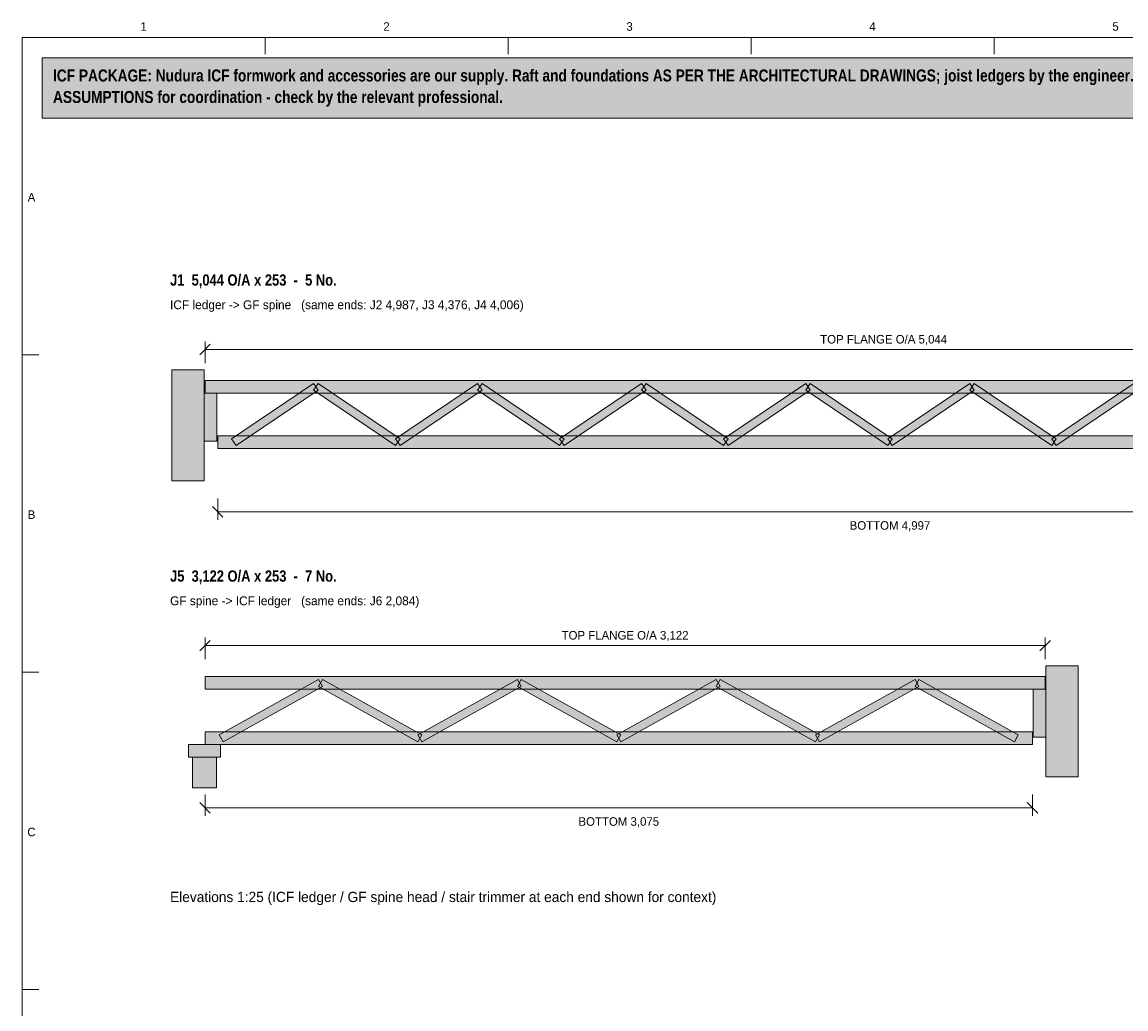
# Model space of a CAD drawing. Header units: millimetres. Extents: x 17 to 413, y 4 to 292.
# Tile 2 of 3: x 20 to 184, y 146 to 292. Entities that reach past the tile are written whole.
import ezdxf
from ezdxf.enums import TextEntityAlignment as Align

# ---------------------------------------------------------------- set-up
doc = ezdxf.new("R2010")
doc.units = ezdxf.units.MM
for name, color, linetype in [('FILL-LIGHT', 7, 'Continuous'), ('FILL-MASONRY_FILL', 7, 'Continuous'), ('FILL-TIMBER', 7, 'Continuous'), ('FILL-WHITE', 7, 'Continuous'), ('LINE-C_595966', 7, 'Continuous'), ('LINE-C_6B451A', 7, 'Continuous'), ('LINE-C_735940', 7, 'Continuous'), ('LINE-C_B27326', 7, 'Continuous'), ('LINE-GREY', 7, 'Continuous'), ('LINE-INK', 7, 'Continuous'), ('LINE-RED', 7, 'Continuous'), ('TEXT-INK', 7, 'Continuous'), ('TEXT-STEEL_GREY', 7, 'Continuous'), ('TEXT-TLS_BLUE', 7, 'Continuous')]:
    doc.layers.add(name, color=color, linetype=linetype)
doc.styles.add('OpenSansCondensed-Bold', font='OpenSansCondensed-Bold.ttf')

msp = doc.modelspace()

# ---------------------------------------------------------------- hatches: boundary and pattern name
at = {"layer": 'FILL-LIGHT', "true_color": 0xdedee0}
h = msp.add_hatch(color=254, dxfattribs=at)
h.dxf.hatch_style = 1
h.paths.add_polyline_path([(47.08, 224.1), (47.08, 240.62), (42.28, 240.62), (42.28, 224.1)])
at = {"layer": 'FILL-LIGHT', "true_color": 0xccd1db}
h = msp.add_hatch(color=254, dxfattribs=at)
h.dxf.hatch_style = 1
h.paths.add_polyline_path([(51.82, 229.34), (51.14, 230.34), (63.34, 238.58), (64.01, 237.58)])
h = msp.add_hatch(color=254, dxfattribs=at)
h.dxf.hatch_style = 1
h.paths.add_polyline_path([(75.53, 229.34), (63.34, 237.58), (64.01, 238.58), (76.2, 230.34)])
h = msp.add_hatch(color=254, dxfattribs=at)
h.dxf.hatch_style = 1
h.paths.add_polyline_path([(76.2, 229.34), (75.53, 230.34), (87.72, 238.58), (88.4, 237.58)])
h = msp.add_hatch(color=254, dxfattribs=at)
h.dxf.hatch_style = 1
h.paths.add_polyline_path([(99.92, 229.34), (87.72, 237.58), (88.4, 238.58), (100.59, 230.34)])
h = msp.add_hatch(color=254, dxfattribs=at)
h.dxf.hatch_style = 1
h.paths.add_polyline_path([(100.59, 229.34), (99.92, 230.34), (112.11, 238.58), (112.78, 237.58)])
h = msp.add_hatch(color=254, dxfattribs=at)
h.dxf.hatch_style = 1
h.paths.add_polyline_path([(124.3, 229.34), (112.11, 237.58), (112.78, 238.58), (124.98, 230.34)])
h = msp.add_hatch(color=254, dxfattribs=at)
h.dxf.hatch_style = 1
h.paths.add_polyline_path([(124.98, 229.34), (124.3, 230.34), (136.5, 238.58), (137.17, 237.58)])
h = msp.add_hatch(color=254, dxfattribs=at)
h.dxf.hatch_style = 1
h.paths.add_polyline_path([(148.69, 229.34), (136.5, 237.58), (137.17, 238.58), (149.36, 230.34)])
h = msp.add_hatch(color=254, dxfattribs=at)
h.dxf.hatch_style = 1
h.paths.add_polyline_path([(149.36, 229.34), (148.69, 230.34), (160.88, 238.58), (161.56, 237.58)])
h = msp.add_hatch(color=254, dxfattribs=at)
h.dxf.hatch_style = 1
h.paths.add_polyline_path([(173.08, 229.34), (160.88, 237.58), (161.56, 238.58), (173.75, 230.34)])
h = msp.add_hatch(color=254, dxfattribs=at)
h.dxf.hatch_style = 1
h.paths.add_polyline_path([(173.75, 229.34), (173.08, 230.34), (185.27, 238.58), (185.94, 237.58)])
at = {"layer": 'FILL-LIGHT', "true_color": 0xdedee0}
h = msp.add_hatch(color=254, dxfattribs=at)
h.dxf.hatch_style = 1
h.paths.add_polyline_path([(177.02, 180.1), (177.02, 196.62), (172.22, 196.62), (172.22, 180.1)])
at = {"layer": 'FILL-LIGHT', "true_color": 0xccd1db}
h = msp.add_hatch(color=254, dxfattribs=at)
h.dxf.hatch_style = 1
h.paths.add_polyline_path([(49.89, 185.32), (49.31, 186.36), (64.08, 194.6), (64.67, 193.56)])
h = msp.add_hatch(color=254, dxfattribs=at)
h.dxf.hatch_style = 1
h.paths.add_polyline_path([(78.86, 185.32), (64.08, 193.56), (64.67, 194.6), (79.45, 186.36)])
h = msp.add_hatch(color=254, dxfattribs=at)
h.dxf.hatch_style = 1
h.paths.add_polyline_path([(79.45, 185.32), (78.86, 186.36), (93.64, 194.6), (94.22, 193.56)])
h = msp.add_hatch(color=254, dxfattribs=at)
h.dxf.hatch_style = 1
h.paths.add_polyline_path([(108.42, 185.32), (93.64, 193.56), (94.22, 194.6), (109, 186.36)])
h = msp.add_hatch(color=254, dxfattribs=at)
h.dxf.hatch_style = 1
h.paths.add_polyline_path([(109, 185.32), (108.42, 186.36), (123.19, 194.6), (123.78, 193.56)])
h = msp.add_hatch(color=254, dxfattribs=at)
h.dxf.hatch_style = 1
h.paths.add_polyline_path([(137.97, 185.32), (123.19, 193.56), (123.78, 194.6), (138.56, 186.36)])
h = msp.add_hatch(color=254, dxfattribs=at)
h.dxf.hatch_style = 1
h.paths.add_polyline_path([(138.56, 185.32), (137.97, 186.36), (152.75, 194.6), (153.33, 193.56)])
h = msp.add_hatch(color=254, dxfattribs=at)
h.dxf.hatch_style = 1
h.paths.add_polyline_path([(167.52, 185.32), (152.75, 193.56), (153.33, 194.6), (168.11, 186.36)])
at = {"layer": 'FILL-MASONRY_FILL', "true_color": 0xf7f0e0}
h = msp.add_hatch(color=7, dxfattribs=at)
h.dxf.hatch_style = 1
h.paths.add_polyline_path([(48.9, 178.5), (48.9, 183.02), (45.34, 183.02), (45.34, 178.5)])
at = {"layer": 'FILL-TIMBER', "true_color": 0xeddbb8}
h = msp.add_hatch(color=254, dxfattribs=at)
h.dxf.hatch_style = 1
h.paths.add_polyline_path([(47.2, 237.14), (47.2, 239.02), (248.98, 239.02), (248.98, 237.14)])
at = {"layer": 'FILL-TIMBER', "true_color": 0xedcc99}
h = msp.add_hatch(color=31, dxfattribs=at)
h.dxf.hatch_style = 1
h.paths.add_polyline_path([(48.96, 230.02), (48.96, 237.14), (47.08, 237.14), (47.08, 230.02)])
at = {"layer": 'FILL-TIMBER', "true_color": 0xeddbb8}
h = msp.add_hatch(color=254, dxfattribs=at)
h.dxf.hatch_style = 1
h.paths.add_polyline_path([(49.08, 228.9), (49.08, 230.78), (248.98, 230.78), (248.98, 228.9)])
h = msp.add_hatch(color=254, dxfattribs=at)
h.dxf.hatch_style = 1
h.paths.add_polyline_path([(47.2, 193.14), (47.2, 195.02), (172.1, 195.02), (172.1, 193.14)])
at = {"layer": 'FILL-TIMBER', "true_color": 0xedcc99}
h = msp.add_hatch(color=31, dxfattribs=at)
h.dxf.hatch_style = 1
h.paths.add_polyline_path([(172.22, 186.02), (172.22, 193.14), (170.34, 193.14), (170.34, 186.02)])
at = {"layer": 'FILL-TIMBER', "true_color": 0xeddbb8}
h = msp.add_hatch(color=254, dxfattribs=at)
h.dxf.hatch_style = 1
h.paths.add_polyline_path([(47.2, 184.9), (47.2, 186.78), (170.22, 186.78), (170.22, 184.9)])
at = {"layer": 'FILL-TIMBER', "true_color": 0xe6dbcc}
h = msp.add_hatch(color=254, dxfattribs=at)
h.dxf.hatch_style = 1
h.paths.add_polyline_path([(49.5, 183.02), (49.5, 184.9), (44.74, 184.9), (44.74, 183.02)])
at = {"layer": 'FILL-WHITE', "true_color": 0xfff5f0}
h = msp.add_hatch(color=7, dxfattribs=at)
h.dxf.hatch_style = 1
h.paths.add_polyline_path([(23, 278), (307, 278), (307, 287), (23, 287)])

# ---------------------------------------------------------------- linework, layer by layer
at = {"layer": 'LINE-C_595966', "lineweight": 5}
for points in [[(51.82, 229.34), (51.14, 230.34), (63.34, 238.58), (64.01, 237.58)], [(75.53, 229.34), (63.34, 237.58), (64.01, 238.58), (76.2, 230.34)], [(76.2, 229.34), (75.53, 230.34), (87.72, 238.58), (88.4, 237.58)], [(99.92, 229.34), (87.72, 237.58), (88.4, 238.58), (100.59, 230.34)], [(100.59, 229.34), (99.92, 230.34), (112.11, 238.58), (112.78, 237.58)], [(124.3, 229.34), (112.11, 237.58), (112.78, 238.58), (124.98, 230.34)], [(124.98, 229.34), (124.3, 230.34), (136.5, 238.58), (137.17, 237.58)], [(148.69, 229.34), (136.5, 237.58), (137.17, 238.58), (149.36, 230.34)], [(149.36, 229.34), (148.69, 230.34), (160.88, 238.58), (161.56, 237.58)], [(173.08, 229.34), (160.88, 237.58), (161.56, 238.58), (173.75, 230.34)], [(173.75, 229.34), (173.08, 230.34), (185.27, 238.58), (185.94, 237.58)], [(49.89, 185.32), (49.31, 186.36), (64.08, 194.6), (64.67, 193.56)], [(78.86, 185.32), (64.08, 193.56), (64.67, 194.6), (79.45, 186.36)], [(79.45, 185.32), (78.86, 186.36), (93.64, 194.6), (94.22, 193.56)], [(108.42, 185.32), (93.64, 193.56), (94.22, 194.6), (109, 186.36)], [(109, 185.32), (108.42, 186.36), (123.19, 194.6), (123.78, 193.56)], [(137.97, 185.32), (123.19, 193.56), (123.78, 194.6), (138.56, 186.36)], [(138.56, 185.32), (137.97, 186.36), (152.75, 194.6), (153.33, 193.56)], [(167.52, 185.32), (152.75, 193.56), (153.33, 194.6), (168.11, 186.36)]]:
    msp.add_lwpolyline(points, close=True, dxfattribs=at)
at = {"layer": 'LINE-C_6B451A', "lineweight": 5}
for points in [[(47.2, 237.14), (47.2, 239.02), (248.98, 239.02), (248.98, 237.14)], [(49.08, 228.9), (49.08, 230.78), (248.98, 230.78), (248.98, 228.9)], [(47.2, 193.14), (47.2, 195.02), (172.1, 195.02), (172.1, 193.14)], [(47.2, 184.9), (47.2, 186.78), (170.22, 186.78), (170.22, 184.9)]]:
    msp.add_lwpolyline(points, close=True, dxfattribs=at)
at = {"layer": 'LINE-C_735940', "lineweight": 5}
for points in [[(49.5, 183.02), (49.5, 184.9), (44.74, 184.9), (44.74, 183.02)], [(48.9, 178.5), (48.9, 183.02), (45.34, 183.02), (45.34, 178.5)]]:
    msp.add_lwpolyline(points, close=True, dxfattribs=at)
at = {"layer": 'LINE-C_B27326', "lineweight": 5}
for points in [[(48.96, 230.02), (48.96, 237.14), (47.08, 237.14), (47.08, 230.02)], [(172.22, 186.02), (172.22, 193.14), (170.34, 193.14), (170.34, 186.02)]]:
    msp.add_lwpolyline(points, close=True, dxfattribs=at)
at = {"layer": 'LINE-GREY', "lineweight": 5}
for points in [[(47.08, 224.1), (47.08, 240.62), (42.28, 240.62), (42.28, 224.1)], [(177.02, 180.1), (177.02, 196.62), (172.22, 196.62), (172.22, 180.1)]]:
    msp.add_lwpolyline(points, close=True, dxfattribs=at)
at = {"layer": 'LINE-INK', "lineweight": 5}
for p, q in [((56.12, 290), (56.12, 287.5)), ((92.25, 290), (92.25, 287.5)), ((128.38, 290), (128.38, 287.5)), ((164.5, 290), (164.5, 287.5)), ((47.2, 241.62), (47.2, 244.82)), ((46.42, 242.84), (47.98, 244.4)), ((47.2, 243.62), (248.98, 243.62)), ((20, 242.83), (22.5, 242.83)), ((48.3, 220.28), (49.86, 218.72)), ((49.08, 221.5), (49.08, 218.3)), ((49.08, 219.5), (248.98, 219.5)), ((46.42, 198.84), (47.98, 200.4)), ((47.2, 197.62), (47.2, 200.82)), ((171.32, 198.84), (172.87, 200.4)), ((172.1, 197.62), (172.1, 200.82)), ((47.2, 199.62), (172.1, 199.62)), ((20, 195.67), (22.5, 195.67)), ((47.2, 177.5), (47.2, 174.3)), ((170.22, 177.5), (170.22, 174.3)), ((46.42, 176.28), (47.98, 174.72)), ((169.44, 176.28), (170.99, 174.72)), ((47.2, 175.5), (170.22, 175.5)), ((20, 148.5), (22.5, 148.5))]:
    msp.add_line(p, q, dxfattribs=at)
msp.add_lwpolyline([(20, 7), (413, 7), (413, 290), (20, 290)], close=True, dxfattribs=at)
at = {"layer": 'LINE-RED', "lineweight": 5}
msp.add_lwpolyline([(23, 278), (307, 278), (307, 287), (23, 287)], close=True, dxfattribs=at)

# ---------------------------------------------------------------- texts
at = {"layer": 'TEXT-INK', "style": 'OpenSansCondensed-Bold'}
for s, p in [('ICF PACKAGE: Nudura ICF formwork and accessories are our supply. Raft and foundations AS PER THE ARCHITECTURAL DRAWINGS; joist ledgers by the engineer. Floors, stairs, partitions, roof and joinery are drawn as DESIGN', (24.6, 283.47)), ('ASSUMPTIONS for coordination - check by the relevant professional.', (24.6, 280.27))]:
    msp.add_text(s, height=1.778, dxfattribs=at).set_placement(p)
at = {"layer": 'TEXT-INK'}
for s, p in [('TOP FLANGE O/A 5,044', (148.09, 244.52)), ('BOTTOM 4,997', (149.03, 216.84)), ('TOP FLANGE O/A 3,122', (109.65, 200.52)), ('BOTTOM 3,075', (108.71, 172.84))]:
    msp.add_text(s, height=1.27, dxfattribs=at).set_placement(p, align=Align.CENTER)
at = {"layer": 'TEXT-STEEL_GREY'}
for s, p in [('1', (38.06, 291)), ('2', (74.19, 291)), ('3', (110.31, 291)), ('4', (146.44, 291)), ('5', (182.56, 291)), ('A', (21.4, 265.62)), ('B', (21.4, 218.45)), ('C', (21.4, 171.28))]:
    msp.add_text(s, height=1.27, dxfattribs=at).set_placement(p, align=Align.CENTER)
for s, height, p in [('ICF ledger -> GF spine   (same ends: J2 4,987, J3 4,376, J4 4,006)', 1.3208, (42, 249.62)), ('GF spine -> ICF ledger   (same ends: J6 2,084)', 1.3208, (42, 205.62)), ('Elevations 1:25 (ICF ledger / GF spine head / stair trimmer at each end shown for context)', 1.524, (42, 161.5))]:
    msp.add_text(s, height=height, dxfattribs=at).set_placement(p)
at = {"layer": 'TEXT-TLS_BLUE', "style": 'OpenSansCondensed-Bold'}
for s, p in [('J1  5,044 O/A x 253  -  5 No.', (42, 253.12)), ('J5  3,122 O/A x 253  -  7 No.', (42, 209.12))]:
    msp.add_text(s, height=1.6764, dxfattribs=at).set_placement(p)

doc.saveas('drawing.dxf')
